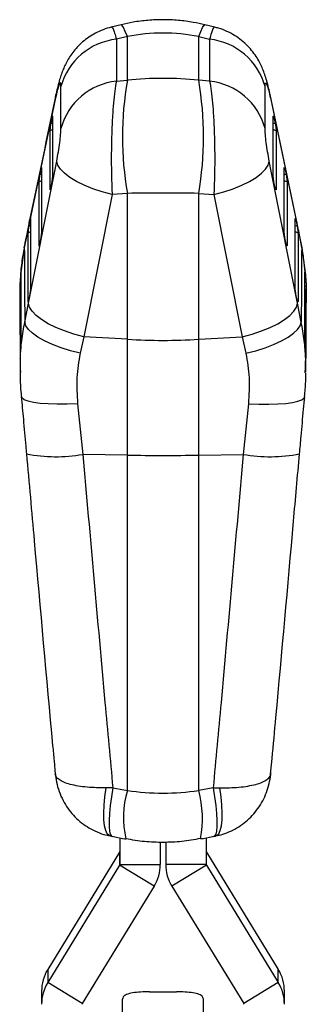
# Model space of a CAD drawing. Extents: x 59 to 283, y 8 to 214.
# Tile 6 of 13: x 153 to 175, y 133 to 206. Entities that reach past the tile are written whole.
import ezdxf

# ---------------------------------------------------------------- set-up
doc = ezdxf.new("R2010")
doc.units = 0
doc.header["$LTSCALE"] = 0.75
doc.layers.get('0').update_dxf_attribs({"linetype": 'CONTINUOUS'})

msp = doc.modelspace()

# ---------------------------------------------------------------- linework, layer by layer
at = {"color": 7, "linetype": 'CONTINUOUS'}
for p, q in [((160.87159, 205.512993), (160.132249, 205.332957)), ((167.792963, 205.332986), (167.053749, 205.512993)), ((160.507751, 204.436846), (160.506237, 201.333694)), ((161.318876, 204.63436), (160.507751, 204.436846)), ((161.318876, 201.397009), (161.318876, 204.63436)), ((166.606463, 201.397009), (166.606463, 204.63436)), ((166.606463, 204.63436), (167.417588, 204.436846)), ((167.417588, 204.436846), (167.419102, 201.333694)), ((160.506237, 201.333694), (161.318876, 201.397009)), ((167.419102, 201.333694), (166.606463, 201.397009)), ((156.39948, 197.83654), (156.400715, 200.938396)), ((171.525859, 197.83654), (171.524624, 200.938396)), ((156.005547, 200.098998), (154.048013, 190.806798)), ((171.919792, 200.098998), (173.877326, 190.806798)), ((155.720411, 198.545463), (155.651933, 198.226459)), ((172.204927, 198.545463), (172.273406, 198.226459)), ((154.907994, 194.761268), (154.8395, 194.442249)), ((173.017345, 194.761268), (173.085839, 194.442249)), ((155.667715, 193.543098), (155.736291, 193.893946)), ((172.257623, 193.543098), (172.189048, 193.893946)), ((155.581914, 193.344034), (155.585735, 193.297915)), ((172.343425, 193.344034), (172.339604, 193.297915)), ((160.191854, 192.941047), (158.097549, 182.415619)), ((161.318876, 193.028844), (160.191854, 192.941047)), ((161.318876, 182.225383), (161.318876, 193.028844)), ((166.606463, 193.028844), (167.733485, 192.941047)), ((166.606463, 182.225383), (166.606463, 193.028844)), ((167.733485, 192.941047), (169.82779, 182.415619)), ((154.095431, 190.977074), (154.026928, 190.65807)), ((173.829907, 190.977074), (173.898411, 190.65807)), ((154.048013, 190.806798), (153.683589, 189.002618)), ((173.877326, 190.806798), (174.241749, 189.002618)), ((154.854333, 189.381182), (154.922897, 189.73203)), ((173.071006, 189.381182), (173.002442, 189.73203)), ((153.683589, 189.002618), (153.419223, 187.163829)), ((154.768588, 189.182117), (154.772409, 189.135946)), ((173.156751, 189.182117), (173.15293, 189.135946)), ((174.241749, 189.002618), (174.506115, 187.163829)), ((153.397021, 186.942242), (153.372418, 186.575897)), ((174.528317, 186.942242), (174.552921, 186.575897)), ((153.360036, 186.29942), (153.345953, 185.252279)), ((174.547909, 186.521276), (174.5462, 186.565354)), ((174.552077, 186.413697), (174.547909, 186.521276)), ((153.340617, 185.252338), (153.372784, 179.820738)), ((154.041038, 185.219258), (154.109596, 185.570113)), ((173.884301, 185.219258), (173.815743, 185.570113)), ((174.554192, 179.814115), (174.584655, 185.253165)), ((153.716059, 183.501921), (153.9907, 184.896111)), ((153.955328, 185.020193), (153.959141, 184.974022)), ((174.20928, 183.501921), (173.934639, 184.896111)), ((173.970011, 185.020193), (173.966198, 184.974022)), ((158.097549, 182.415619), (157.822915, 181.190691)), ((161.318876, 182.225383), (158.097549, 182.415619)), ((161.318876, 173.653952), (161.318876, 182.225383)), ((166.606463, 182.225383), (169.82779, 182.415619)), ((166.606463, 173.653952), (166.606463, 182.225383)), ((169.82779, 182.415619), (170.102424, 181.190691)), ((153.381135, 180.864959), (153.381977, 180.822342)), ((153.404533, 181.086204), (153.428731, 181.44001)), ((174.520806, 181.086204), (174.496608, 181.44001)), ((174.544204, 180.864959), (174.543362, 180.822342)), ((174.508767, 179.743736), (174.510721, 179.815165)), ((157.634347, 177.458405), (158.019393, 173.710405)), ((170.290991, 177.458405), (169.905945, 173.710405)), ((161.318876, 173.653952), (158.019393, 173.710405)), ((161.318876, 148.828677), (161.318876, 173.653952)), ((166.606463, 173.653952), (169.905945, 173.710405)), ((166.606463, 148.828677), (166.606463, 173.653952)), ((155.889177, 151.033461), (155.981619, 150.0502)), ((171.942415, 150.050207), (172.048727, 151.192799)), ((160.242549, 149.035982), (159.745842, 149.026922)), ((160.242549, 149.035982), (161.318876, 148.828677)), ((167.68279, 149.035982), (166.606463, 148.828677)), ((167.68279, 149.035982), (168.179496, 149.026922)), ((160.042647, 145.465739), (160.228189, 145.427964)), ((160.1797, 145.437218), (161.095739, 145.260788)), ((160.762669, 145.324937), (160.762669, 143.353678)), ((166.8296, 145.260788), (167.745639, 145.437218)), ((167.162669, 145.324937), (167.162669, 143.353678)), ((163.762669, 144.99247), (163.762669, 143.353678)), ((164.162669, 144.993774), (164.162669, 143.353678)), ((160.74802, 144.272126), (155.416808, 135.581172)), ((160.74802, 144.272126), (160.74802, 143.301814)), ((167.177319, 143.301814), (167.177319, 144.272126)), ((167.177319, 144.272126), (172.508531, 135.581172)), ((160.74802, 143.301814), (155.416808, 134.610861)), ((163.308531, 141.745932), (160.74802, 143.301814)), ((160.762669, 143.353678), (163.762669, 143.353678)), ((167.162669, 143.353678), (164.162669, 143.353678)), ((167.177319, 143.301814), (164.616807, 141.745932)), ((167.177319, 143.301814), (172.508531, 134.610861)), ((163.308531, 141.745932), (157.977319, 133.054979)), ((164.616807, 141.745932), (169.94802, 133.054979)), ((155.416808, 135.581172), (155.416808, 134.610861)), ((172.508531, 134.610861), (172.508531, 135.581172)), ((157.977319, 133.054979), (155.416808, 134.610861)), ((172.508531, 134.610861), (169.94802, 133.054979)), ((154.96267, 133.973427), (154.96267, 133.003115)), ((160.962669, 132.09553), (160.962669, 133.375704)), ((162.962669, 133.929505), (164.962669, 133.929505)), ((166.962669, 132.09553), (166.962669, 133.375704)), ((172.962669, 133.003115), (172.962669, 133.973427))]:
    msp.add_line(p, q, dxfattribs=at)
at = {"color": 8, "linetype": 'CONTINUOUS'}
for p, q in [((156.005547, 200.098998), (156.027206, 200.337)), ((171.919792, 200.098998), (171.898101, 200.337164)), ((155.581914, 193.344034), (155.623686, 193.348519)), ((172.343425, 193.344034), (172.301653, 193.348519)), ((154.048013, 190.806798), (154.070221, 191.046863)), ((173.877326, 190.806798), (173.855113, 191.046886)), ((153.683589, 189.002618), (153.688654, 189.157538)), ((154.768588, 189.182117), (154.810315, 189.186587)), ((173.156751, 189.182117), (173.115024, 189.186587)), ((174.241749, 189.002618), (174.236883, 189.15645)), ((153.439699, 186.935372), (153.397021, 186.942242)), ((174.485639, 186.935372), (174.528317, 186.942242)), ((174.565303, 186.29942), (174.579374, 185.253106)), ((153.955328, 185.020193), (153.997025, 185.024656)), ((173.970011, 185.020193), (173.928314, 185.024656))]:
    msp.add_line(p, q, dxfattribs=at)
at = {"color": 8, "linetype": 'CONTINUOUS', "flags": 128}
for points in [[(161.318876, 204.63436), (161.170511, 205.021135), (161.045539, 205.299384), (160.946074, 205.46443), (160.873801, 205.51344), (160.87159, 205.512993)], [(166.606463, 204.63436), (166.754828, 205.021135), (166.8798, 205.299384), (166.979265, 205.46443), (167.051538, 205.51344), (167.053749, 205.512993)], [(155.797053, 198.51876), (155.782221, 198.524646), (155.720411, 198.545463)], [(172.128286, 198.51876), (172.143118, 198.524646), (172.204927, 198.545463)], [(154.98457, 194.73458), (154.9698, 194.740436), (154.907994, 194.761268)], [(172.940769, 194.73458), (172.955539, 194.740436), (173.017345, 194.761268)], [(154.171962, 190.950408), (154.157236, 190.956242), (154.095431, 190.977074)], [(173.753377, 190.950408), (173.768103, 190.956242), (173.829907, 190.977074)], [(153.444891, 186.157464), (153.421261, 186.148934), (153.357562, 186.132945)], [(153.442986, 186.565369), (153.435559, 186.566665), (153.372418, 186.575897)], [(174.480448, 186.157464), (174.504078, 186.148934), (174.567776, 186.132945)], [(174.482353, 186.565369), (174.48978, 186.566665), (174.552921, 186.575897)], [(157.634347, 177.458405), (156.861491, 177.426122), (156.129928, 177.419476), (155.457924, 177.438631), (154.862253, 177.483119), (154.357786, 177.55182), (153.957118, 177.643023), (153.67025, 177.754454), (153.504345, 177.883326), (153.462336, 177.984096)], [(170.290991, 177.458405), (171.063848, 177.426122), (171.795411, 177.419476), (172.467415, 177.438631), (173.063086, 177.483119), (173.567553, 177.55182), (173.968221, 177.643023), (174.255089, 177.754454), (174.420993, 177.883326), (174.462986, 177.983917)], [(160.042455, 145.464338), (159.973215, 145.488351), (159.82991, 145.623922), (159.715315, 145.867407), (159.632667, 146.211929), (159.5843, 146.647758), (159.571582, 147.162586), (159.594872, 147.741854), (159.653511, 148.369207), (159.745842, 149.026922)], [(160.242549, 149.035982), (160.136324, 148.365452), (160.053814, 147.725865), (159.99743, 147.135905), (159.96882, 146.612837), (159.96882, 146.171942), (159.99743, 145.826108), (160.053814, 145.585447), (160.136324, 145.456992), (160.1797, 145.437218)], [(167.68279, 149.035982), (167.789014, 148.365452), (167.871524, 147.725865), (167.927908, 147.135905), (167.956519, 146.612837), (167.956519, 146.171942), (167.927908, 145.826108), (167.871524, 145.585447), (167.789014, 145.456992), (167.745639, 145.437218)], [(167.884171, 145.464591), (167.952124, 145.488351), (168.095429, 145.623922), (168.210024, 145.867407), (168.292672, 146.211929), (168.341038, 146.647758), (168.353757, 147.162586), (168.330467, 147.741854), (168.271828, 148.369207), (168.179496, 149.026922)]]:
    msp.add_lwpolyline(points, dxfattribs=at)
at = {"color": 7, "linetype": 'CONTINUOUS', "flags": 128}
for points in [[(173.855057, 191.047184), (173.383912, 193.283297), (171.897892, 200.339741)], [(155.795225, 194.360531), (155.79512, 194.77161), (155.794704, 196.415968), (155.794123, 198.685951)], [(172.130114, 194.360531), (172.130218, 194.77161), (172.130635, 196.415968), (172.131216, 198.685951)], [(155.581091, 197.701267), (155.58117, 197.290189), (155.581482, 195.645846), (155.581914, 193.344034)], [(172.344247, 197.701267), (172.344168, 197.290189), (172.343856, 195.645846), (172.343425, 193.344034)], [(153.9907, 184.896111), (155.839085, 194.185398), (156.085126, 195.421464)], [(160.191854, 192.941047), (159.460248, 193.137623), (158.765635, 193.368084), (158.123945, 193.627141), (157.549897, 193.908862), (157.056657, 194.206781), (156.655538, 194.514043), (156.355739, 194.823645), (156.164137, 195.128448), (156.085126, 195.421464)], [(167.733485, 192.941047), (168.465091, 193.137623), (169.159704, 193.368084), (169.801394, 193.627141), (170.375441, 193.908862), (170.868681, 194.206781), (171.269801, 194.514043), (171.569599, 194.823645), (171.761202, 195.128448), (171.840213, 195.421464)], [(173.934639, 184.896111), (172.086253, 194.185398), (171.840213, 195.421464)], [(154.981857, 190.1986), (154.981842, 190.609693), (154.981782, 192.254036), (154.98168, 194.901756)], [(172.943482, 190.1986), (172.943497, 190.609693), (172.943556, 192.254036), (172.943659, 194.901756)], [(154.768605, 193.917088), (154.768605, 193.506009), (154.768601, 191.861666), (154.768588, 189.182117)], [(173.156733, 193.917088), (173.156733, 193.506009), (173.156738, 191.861666), (173.156751, 189.182117)], [(154.168574, 186.036683), (154.168618, 186.447769), (154.168789, 188.092112), (154.169099, 191.117569)], [(173.756765, 186.036683), (173.756721, 186.447769), (173.75655, 188.092112), (173.75624, 191.117569)], [(153.956002, 190.132908), (153.955948, 189.721822), (153.955734, 188.077487), (153.955328, 185.020193)], [(173.969336, 190.132908), (173.96939, 189.721822), (173.969605, 188.077487), (173.970011, 185.020193)], [(153.453511, 181.89381), (153.452323, 182.298324), (153.447639, 183.941885), (153.439073, 187.165074)], [(174.471828, 181.89381), (174.473015, 182.298324), (174.4777, 183.941885), (174.486265, 187.165074)], [(153.357562, 186.132945), (153.359295, 185.724846), (153.366423, 184.081159), (153.381135, 180.864959)], [(174.567776, 186.132945), (174.566044, 185.724846), (174.558916, 184.081159), (174.544204, 180.864959)], [(158.097549, 182.415619), (157.365793, 182.612173), (156.671046, 182.842627), (156.029251, 183.101683), (155.455132, 183.383412), (154.961862, 183.681338), (154.560759, 183.988638), (154.261027, 184.298247), (154.069543, 184.603072), (153.9907, 184.896111)], [(169.82779, 182.415619), (170.559546, 182.612173), (171.254292, 182.842627), (171.896088, 183.101683), (172.470207, 183.383412), (172.963476, 183.681338), (173.364579, 183.988638), (173.664312, 184.298247), (173.855796, 184.603072), (173.934639, 184.896111)], [(157.822915, 181.190691), (157.094393, 181.380681), (156.402458, 181.600555), (155.762837, 181.845307), (155.190067, 182.109385), (154.697165, 182.386778), (154.295335, 182.671181), (153.99371, 182.956136), (153.799143, 183.235168), (153.716059, 183.501921)], [(170.102424, 181.190691), (170.830946, 181.380681), (171.522881, 181.600555), (172.162502, 181.845307), (172.735272, 182.109385), (173.228173, 182.386778), (173.630003, 182.671181), (173.931629, 182.956136), (174.126195, 183.235168), (174.20928, 183.501921)]]:
    msp.add_lwpolyline(points, dxfattribs=at)
at = {"color": 7, "linetype": 'CONTINUOUS'}
for centre, radius, start, end in [((161.013431, 199.683227), 4.780439, 96.0721674, 164.77778082), ((166.911908, 199.683227), 4.780439, 15.22221918, 83.9278326), ((161.012037, 196.579837), 4.780689, 96.07329787, 164.75953036), ((185.20946, 197.212927), 24.254207, 170.06623853, 189.93376147), ((142.715879, 197.212927), 24.254207, 350.06623853, 9.93376147), ((166.913302, 196.579837), 4.780689, 15.24046964, 83.92670213), ((163.962669, 227.244984), 45.097163, 266.63914301, 273.36085699), ((163.962669, 329.158345), 155.526866, 269.02598493, 270.97401507), ((168.102257, 146.836719), 7.069806, 163.63497659, 192.97405348), ((159.091997, 146.76978), 7.791422, 348.93460486, 15.32250093), ((160.663474, 144.324008), 0.099195, 328.46428093, 359.98929171), ((167.261864, 144.324008), 0.099195, 180.01070829, 211.53571907), ((160.663474, 143.353696), 0.099195, 328.46428093, 359.98929171), ((160.688085, 143.354139), 3.074584, 328.4619339, 359.99140162), ((167.237254, 143.354139), 3.074584, 180.00859838, 211.5380661), ((167.261864, 143.353696), 0.099195, 180.01070829, 211.53571907), ((158.037197, 133.972981), 3.074527, 148.46163589, 179.99170443), ((169.888142, 133.972981), 3.074527, 0.00829557, 31.53836411), ((158.037197, 133.00267), 3.074527, 148.46163589, 179.99170443), ((169.888142, 133.00267), 3.074527, 0.00829557, 31.53836411), ((158.061849, 133.003101), 0.09918, 148.46177705, 179.99179559), ((169.86349, 133.003101), 0.09918, 0.00820441, 31.53822295)]:
    msp.add_arc(centre, radius, start, end, dxfattribs=at)
at = {"color": 8, "linetype": 'CONTINUOUS'}
for centre, radius, start, end in [((155.556371, 198.144739), 0.44416, 273.19050862, 303.16356572), ((155.454951, 197.536549), 0.71748, 61.77216963, 74.0649422), ((172.368968, 198.144739), 0.44416, 236.83643428, 266.80949138), ((172.470388, 197.536549), 0.71748, 105.9350578, 118.22783037), ((154.743813, 194.360943), 0.444547, 273.19709636, 303.11787641), ((154.642763, 193.752933), 0.716841, 61.77695971, 74.07080404), ((173.181526, 194.360943), 0.444547, 236.88212359, 266.80290364), ((173.282576, 193.752933), 0.716841, 105.92919596, 118.22304029), ((153.830481, 189.969742), 0.715812, 61.76578973, 74.07137425), ((174.094858, 189.969742), 0.715812, 105.92862575, 118.23421027), ((153.931332, 190.576446), 0.444223, 273.18357474, 303.10945872), ((173.994007, 190.576446), 0.444223, 236.89054128, 266.81642526), ((156.032317, 185.015281), 11.478183, 259.01693094, 279.96913516), ((171.893358, 185.023759), 11.486592, 260.03653051, 280.97311311)]:
    msp.add_arc(centre, radius, start, end, dxfattribs=at)
at = {"color": 7, "linetype": 'CONTINUOUS'}
for centre, major_axis, ratio, start_param, end_param in [((163.962669, 187.565984), (0, 17.33169), 0.878448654, 6.108652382, 6.457718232), ((163.962669, 191.839484), (15.225, 0), 0.637435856, 1.396263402, 1.745329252), ((163.962669, 191.839484), (15.225, 0), 0.079324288, 1.396263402, 1.745329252), ((163.962669, 161.227031), (15.225, 0), 0.826904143, 4.537856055, 4.886921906), ((161.113629, 149.391961), (0.01789, 4.131174), 0.000421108, 3.141513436, 3.21839454), ((168.831452, 147.905476), (39.017562, -7.084999), 0.101832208, 4.531332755, 4.534390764), ((161.033237, 148.279003), (23.469468, 4.137315), 0.169652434, 4.92793485, 4.93191774), ((166.811709, 149.391961), (-0.01789, 4.131174), 0.000421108, 3.014908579, 3.141671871)]:
    msp.add_ellipse(centre, major_axis=major_axis, ratio=ratio, start_param=start_param, end_param=end_param, dxfattribs=at)
for points, knots in [([(167.053749, 205.512993), (166.77313, 205.575652), (166.1249, 205.720395), (165.092557, 205.851146), (163.968004, 205.901809), (162.847789, 205.852187), (161.812786, 205.722659), (161.160486, 205.577349), (160.87159, 205.512993)], [0, 0, 0, 0, 0.13822056, 0.319288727, 0.499397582, 0.678750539, 0.857722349, 1, 1, 1, 1]), ([(160.134401, 205.325178), (160.079951, 205.314342), (159.819727, 205.262553), (159.379464, 205.095246), (158.830518, 204.831863), (158.335528, 204.511689), (157.89591, 204.152855), (157.515324, 203.766189), (157.195541, 203.366943), (156.934629, 202.969612), (156.726421, 202.584959), (156.559283, 202.212977), (156.418684, 201.837702), (156.287756, 201.421987), (156.164395, 200.950889), (156.07552, 200.57493), (156.032836, 200.361092), (156.027923, 200.336478)], [0, 0, 0, 0, 0.023068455, 0.110246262, 0.194606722, 0.276161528, 0.354853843, 0.43055311, 0.502083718, 0.568652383, 0.630848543, 0.689501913, 0.749648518, 0.817386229, 0.905099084, 0.989076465, 1, 1, 1, 1]), ([(171.897125, 200.337581), (171.862677, 200.497711), (171.784599, 200.860652), (171.65957, 201.344505), (171.517722, 201.809017), (171.358712, 202.233612), (171.168127, 202.64871), (170.929329, 203.073092), (170.621687, 203.514169), (170.240133, 203.95198), (169.787164, 204.363277), (169.270606, 204.729829), (168.699581, 205.030775), (168.201206, 205.232258), (167.889222, 205.300798), (167.79052, 205.322481)], [0, 0, 0, 0, 0.073853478, 0.167391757, 0.245953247, 0.315475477, 0.378499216, 0.447531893, 0.523103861, 0.604341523, 0.68974779, 0.777651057, 0.867269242, 0.958008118, 1, 1, 1, 1]), ([(156.400715, 200.938396), (156.397015, 201.029609), (156.389612, 201.21212), (156.329838, 201.224909), (156.241249, 201.035042), (156.129066, 200.656448), (156.047311, 200.28748), (156.005547, 200.098998)], [0, 0, 0, 0, 0.1973257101, 0.394832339, 0.589881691, 0.790497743, 1, 1, 1, 1]), ([(160.506237, 201.333694), (160.466763, 201.101902), (160.387816, 200.638322), (160.292361, 199.749051), (160.217565, 198.757401), (160.164045, 197.670771), (160.133553, 196.499601), (160.12777, 195.289026), (160.145407, 194.084478), (160.176371, 193.322196), (160.191854, 192.941047)], [0, 0, 0, 0, 0.127782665, 0.255563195, 0.377300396, 0.499037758, 0.625860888, 0.752686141, 0.876340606, 1, 1, 1, 1]), ([(167.419102, 201.333694), (167.458575, 201.101902), (167.537522, 200.638322), (167.632978, 199.749051), (167.707774, 198.757401), (167.761294, 197.670771), (167.791785, 196.499601), (167.797569, 195.289026), (167.779932, 194.084478), (167.748967, 193.322196), (167.733485, 192.941047)], [0, 0, 0, 0, 0.127782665, 0.255563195, 0.377300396, 0.499037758, 0.625860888, 0.752686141, 0.876340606, 1, 1, 1, 1]), ([(171.524624, 200.938396), (171.528324, 201.029609), (171.535726, 201.21212), (171.5955, 201.224909), (171.68409, 201.035042), (171.796273, 200.656448), (171.878028, 200.28748), (171.919792, 200.098998)], [0, 0, 0, 0, 0.1973257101, 0.394832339, 0.589881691, 0.790497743, 1, 1, 1, 1]), ([(156.027784, 200.339786), (156.025747, 200.330105), (155.373911, 197.232437), (154.72105, 194.134966), (154.070229, 191.047176)], [0, 0, 0, 0, 0.003125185, 1, 1, 1, 1]), ([(155.779044, 198.738075), (155.773446, 198.728594), (155.76225, 198.709633), (155.740929, 198.636625), (155.726622, 198.573056), (155.720411, 198.545463)], [0, 0, 0, 0, 0.361406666, 0.722804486, 1, 1, 1, 1]), ([(155.794123, 198.685951), (155.793659, 198.705374), (155.792937, 198.73564), (155.78666, 198.735173), (155.784411, 198.735006)], [0, 0, 0, 0, 0.64175972, 1, 1, 1, 1]), ([(172.131216, 198.685951), (172.13168, 198.705374), (172.132403, 198.735647), (172.138682, 198.735175), (172.140933, 198.735006)], [0, 0, 0, 0, 0.6415749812, 1, 1, 1, 1]), ([(172.146295, 198.738075), (172.151893, 198.728594), (172.163089, 198.709633), (172.18441, 198.636625), (172.198717, 198.573056), (172.204927, 198.545463)], [0, 0, 0, 0, 0.361406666, 0.722804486, 1, 1, 1, 1]), ([(155.651933, 198.226459), (155.64522, 198.193663), (155.630411, 198.121318), (155.609559, 197.995255), (155.592533, 197.868102), (155.582663, 197.765299), (155.581568, 197.720702), (155.581091, 197.701267)], [0, 0, 0, 0, 0.180208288, 0.397526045, 0.614837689, 0.832148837, 1, 1, 1, 1]), ([(156.085126, 195.421464), (156.12755, 195.645775), (156.212489, 196.094878), (156.314697, 196.790568), (156.385707, 197.420448), (156.394814, 197.695594), (156.39948, 197.83654)], [0, 0, 0, 0, 0.253413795, 0.507370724, 0.747645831, 1, 1, 1, 1]), ([(171.840213, 195.421464), (171.797789, 195.645775), (171.712849, 196.094878), (171.610642, 196.790568), (171.539632, 197.420448), (171.530524, 197.695594), (171.525859, 197.83654)], [0, 0, 0, 0, 0.253413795, 0.507370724, 0.747645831, 1, 1, 1, 1]), ([(172.273406, 198.226459), (172.280119, 198.193663), (172.294928, 198.121318), (172.315779, 197.995255), (172.332806, 197.868102), (172.342676, 197.765299), (172.343771, 197.720702), (172.344247, 197.701267)], [0, 0, 0, 0, 0.180208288, 0.397526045, 0.614837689, 0.832148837, 1, 1, 1, 1]), ([(154.965835, 194.953002), (154.960136, 194.942775), (154.948737, 194.922323), (154.927663, 194.848915), (154.913781, 194.787056), (154.907994, 194.761268)], [0, 0, 0, 0, 0.3683459, 0.73668288, 1, 1, 1, 1]), ([(154.98168, 194.901756), (154.981188, 194.922269), (154.980462, 194.952576), (154.974055, 194.951242), (154.971984, 194.950811)], [0, 0, 0, 0, 0.67682435, 1, 1, 1, 1]), ([(172.943659, 194.901756), (172.94415, 194.922269), (172.944877, 194.952577), (172.951285, 194.951242), (172.953357, 194.950811)], [0, 0, 0, 0, 0.676772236, 1, 1, 1, 1]), ([(172.959503, 194.953002), (172.965203, 194.942775), (172.976602, 194.922323), (172.997676, 194.848915), (173.011558, 194.787056), (173.017345, 194.761268)], [0, 0, 0, 0, 0.3683459, 0.73668288, 1, 1, 1, 1]), ([(154.8395, 194.442249), (154.832785, 194.409464), (154.81797, 194.33713), (154.797112, 194.211075), (154.780071, 194.083923), (154.770188, 193.981117), (154.769086, 193.936522), (154.768605, 193.917088)], [0, 0, 0, 0, 0.180169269, 0.397497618, 0.614818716, 0.832136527, 1, 1, 1, 1]), ([(155.736291, 193.893946), (155.737238, 193.898831), (155.746123, 193.944618), (155.762337, 194.037895), (155.780601, 194.167337), (155.792898, 194.283356), (155.794453, 194.334931), (155.795225, 194.360531)], [0, 0, 0, 0, 0.029087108, 0.272676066, 0.516286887, 0.759901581, 1, 1, 1, 1]), ([(172.189048, 193.893946), (172.1881, 193.898831), (172.179216, 193.944618), (172.163001, 194.037895), (172.144737, 194.167337), (172.13244, 194.283356), (172.130886, 194.334931), (172.130114, 194.360531)], [0, 0, 0, 0, 0.029087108, 0.272676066, 0.516286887, 0.759901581, 1, 1, 1, 1]), ([(173.085839, 194.442249), (173.092554, 194.409464), (173.107369, 194.33713), (173.128227, 194.211075), (173.145267, 194.083923), (173.155151, 193.981117), (173.156253, 193.936522), (173.156733, 193.917088)], [0, 0, 0, 0, 0.180169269, 0.397497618, 0.614818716, 0.832136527, 1, 1, 1, 1]), ([(155.593323, 193.29416), (155.594555, 193.292946), (155.599381, 193.288191), (155.614815, 193.325117), (155.637205, 193.400957), (155.655839, 193.483203), (155.665775, 193.53331), (155.667715, 193.543098)], [0, 0, 0, 0, 0.095589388, 0.374491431, 0.653370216, 0.932288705, 1, 1, 1, 1]), ([(172.332002, 193.29416), (172.330775, 193.292949), (172.325952, 193.288194), (172.310523, 193.325123), (172.288134, 193.400955), (172.2695, 193.483203), (172.259564, 193.53331), (172.257623, 193.543098)], [0, 0, 0, 0, 0.0952998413, 0.3742911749, 0.6532592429, 0.932267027, 1, 1, 1, 1]), ([(154.070288, 191.0429), (153.99972, 190.704891), (153.871691, 190.091651), (153.746398, 189.446954), (153.690165, 189.157605)], [0, 0, 0, 0, 0.551185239, 1, 1, 1, 1]), ([(154.153049, 191.168554), (154.147322, 191.158119), (154.13587, 191.137251), (154.114867, 191.063741), (154.101101, 191.002358), (154.095431, 190.977074)], [0, 0, 0, 0, 0.3703152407, 0.7406279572, 1, 1, 1, 1]), ([(154.169099, 191.117569), (154.169099, 191.117892), (154.169082, 191.140429), (154.167726, 191.168359), (154.161415, 191.167053), (154.159417, 191.166639)], [0, 0, 0, 0, 0.009842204, 0.686538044, 1, 1, 1, 1]), ([(173.75624, 191.117569), (173.75624, 191.117892), (173.756257, 191.140429), (173.757613, 191.16836), (173.763924, 191.167053), (173.765922, 191.166639)], [0, 0, 0, 0, 0.009842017, 0.686524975, 1, 1, 1, 1]), ([(173.77229, 191.168554), (173.778016, 191.158119), (173.789469, 191.137251), (173.810472, 191.063741), (173.824237, 191.002358), (173.829907, 190.977074)], [0, 0, 0, 0, 0.3703152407, 0.7406279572, 1, 1, 1, 1]), ([(174.235062, 189.156301), (174.200384, 189.33629), (174.093238, 189.892415), (173.965764, 190.520767), (173.873055, 190.956026), (173.854908, 191.041223)], [0, 0, 0, 0, 0.277903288, 0.858657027, 1, 1, 1, 1]), ([(154.026928, 190.65807), (154.020213, 190.625281), (154.005399, 190.552946), (153.984531, 190.426894), (153.967483, 190.299744), (153.957592, 190.196937), (153.956485, 190.152342), (153.956002, 190.132908)], [0, 0, 0, 0, 0.180178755, 0.397496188, 0.614817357, 0.832134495, 1, 1, 1, 1]), ([(173.898411, 190.65807), (173.905126, 190.625281), (173.91994, 190.552946), (173.940807, 190.426894), (173.957855, 190.299744), (173.967747, 190.196937), (173.968854, 190.152342), (173.969336, 190.132908)], [0, 0, 0, 0, 0.180178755, 0.397496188, 0.614817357, 0.832134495, 1, 1, 1, 1]), ([(154.922897, 189.73203), (154.928685, 189.762871), (154.942338, 189.835618), (154.960912, 189.957216), (154.975458, 190.07874), (154.981318, 190.157352), (154.981742, 190.18981), (154.981857, 190.1986)], [0, 0, 0, 0, 0.179196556, 0.422665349, 0.666130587, 0.909593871, 1, 1, 1, 1]), ([(173.002442, 189.73203), (172.996654, 189.762871), (172.983001, 189.835618), (172.964427, 189.957216), (172.949881, 190.07874), (172.94402, 190.157352), (172.943597, 190.18981), (172.943482, 190.1986)], [0, 0, 0, 0, 0.179196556, 0.422665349, 0.666130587, 0.909593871, 1, 1, 1, 1]), ([(153.702683, 189.15718), (153.651252, 188.892462), (153.521373, 188.223964), (153.416459, 187.341336), (153.388199, 186.721966), (153.379032, 186.521053)], [0, 0, 0, 0, 0.306966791, 0.77519115, 1, 1, 1, 1]), ([(153.683589, 189.002618), (153.689249, 188.020345), (153.699819, 186.18562), (153.710907, 184.35327), (153.716059, 183.501921)], [0, 0, 0, 0, 0.535378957, 1, 1, 1, 1]), ([(154.779977, 189.13225), (154.781214, 189.131037), (154.786042, 189.126302), (154.801484, 189.163273), (154.823864, 189.239204), (154.842488, 189.321405), (154.852405, 189.371454), (154.854333, 189.381182)], [0, 0, 0, 0, 0.096048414, 0.374939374, 0.653834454, 0.932716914, 1, 1, 1, 1]), ([(173.145349, 189.132243), (173.144116, 189.131036), (173.139291, 189.126311), (173.123854, 189.163276), (173.101475, 189.239203), (173.08285, 189.321405), (173.072933, 189.371454), (173.071006, 189.381182)], [0, 0, 0, 0, 0.0957619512, 0.3747412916, 0.6537247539, 0.9326955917, 1, 1, 1, 1]), ([(174.241749, 189.002618), (174.23609, 188.020345), (174.225519, 186.18562), (174.214431, 184.35327), (174.20928, 183.501921)], [0, 0, 0, 0, 0.535378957, 1, 1, 1, 1]), ([(174.499965, 187.194026), (174.472834, 187.501232), (174.414241, 188.164689), (174.292048, 188.811), (174.226435, 189.158044)], [0, 0, 0, 0, 0.463038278, 1, 1, 1, 1]), ([(153.419223, 187.163829), (153.415764, 187.137628), (153.408848, 187.085232), (153.401453, 186.999164), (153.397625, 186.949993), (153.397021, 186.942242)], [0, 0, 0, 0, 0.457277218, 0.914441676, 1, 1, 1, 1]), ([(153.430788, 187.21646), (153.427887, 187.207207), (153.424317, 187.195817), (153.420028, 187.168884), (153.419223, 187.163829)], [0, 0, 0, 0, 0.812299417, 1, 1, 1, 1]), ([(153.439073, 187.165074), (153.438748, 187.18431), (153.438222, 187.215443), (153.434697, 187.214384), (153.43335, 187.213979)], [0, 0, 0, 0, 0.617867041, 1, 1, 1, 1]), ([(174.486265, 187.165074), (174.48659, 187.184315), (174.487115, 187.21542), (174.490635, 187.214366), (174.491978, 187.213964)], [0, 0, 0, 0, 0.618621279, 1, 1, 1, 1]), ([(174.494551, 187.21646), (174.497451, 187.207207), (174.501021, 187.195817), (174.50531, 187.168884), (174.506115, 187.163829)], [0, 0, 0, 0, 0.812299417, 1, 1, 1, 1]), ([(174.506115, 187.163829), (174.509574, 187.137628), (174.516491, 187.085232), (174.523885, 186.999164), (174.527714, 186.949993), (174.528317, 186.942242)], [0, 0, 0, 0, 0.457277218, 0.914441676, 1, 1, 1, 1]), ([(174.5462, 186.565354), (174.545293, 186.662892), (174.544314, 186.768241), (174.533352, 186.87171), (174.532539, 186.879381)], [0, 0, 0, 0, 0.925865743, 1, 1, 1, 1]), ([(153.357633, 186.120755), (153.352456, 186.038788), (153.33654, 185.786791), (153.343028, 185.532078), (153.347405, 185.360215)], [0, 0, 0, 0, 0.325271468, 1, 1, 1, 1]), ([(153.360036, 186.29942), (153.359315, 186.269218), (153.357716, 186.202174), (153.357617, 186.157496), (153.357562, 186.132945)], [0, 0, 0, 0, 0.450492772, 1, 1, 1, 1]), ([(153.372418, 186.575897), (153.370196, 186.53529), (153.365595, 186.451203), (153.361649, 186.356262), (153.360277, 186.307914), (153.360036, 186.29942)], [0, 0, 0, 0, 0.434971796, 0.90073431, 1, 1, 1, 1]), ([(154.109596, 185.570113), (154.115393, 185.600999), (154.129055, 185.673792), (154.14763, 185.795434), (154.162176, 185.91694), (154.168032, 185.995484), (154.168459, 186.027919), (154.168574, 186.036683)], [0, 0, 0, 0, 0.179448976, 0.422925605, 0.666388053, 0.909857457, 1, 1, 1, 1]), ([(173.815743, 185.570113), (173.809946, 185.600999), (173.796284, 185.673792), (173.777708, 185.795434), (173.763162, 185.91694), (173.757306, 185.995484), (173.75688, 186.027919), (173.756765, 186.036683)], [0, 0, 0, 0, 0.179448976, 0.422925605, 0.666388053, 0.909857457, 1, 1, 1, 1]), ([(174.552921, 186.575897), (174.555143, 186.53529), (174.559744, 186.451203), (174.563689, 186.356262), (174.565062, 186.307914), (174.565303, 186.29942)], [0, 0, 0, 0, 0.434971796, 0.90073431, 1, 1, 1, 1]), ([(174.565303, 186.29942), (174.566023, 186.269218), (174.567623, 186.202174), (174.567722, 186.157496), (174.567776, 186.132945)], [0, 0, 0, 0, 0.450492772, 1, 1, 1, 1]), ([(174.579219, 185.251899), (174.582643, 185.349323), (174.590882, 185.583748), (174.577688, 185.816048), (174.569977, 185.951806)], [0, 0, 0, 0, 0.415589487, 1, 1, 1, 1]), ([(153.966702, 184.970334), (153.967938, 184.969117), (153.972764, 184.96437), (153.988199, 185.001363), (154.010574, 185.077276), (154.029193, 185.159486), (154.03911, 185.209532), (154.041038, 185.219258)], [0, 0, 0, 0, 0.096067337, 0.374957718, 0.653841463, 0.932732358, 1, 1, 1, 1]), ([(173.958623, 184.970326), (173.957391, 184.969116), (173.952569, 184.964379), (173.937139, 185.001366), (173.914764, 185.077276), (173.896146, 185.159486), (173.886228, 185.209532), (173.884301, 185.219258)], [0, 0, 0, 0, 0.0957808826, 0.3747596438, 0.6537317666, 0.9327110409, 1, 1, 1, 1]), ([(153.428731, 181.44001), (153.431867, 181.481651), (153.438254, 181.566448), (153.446577, 181.696891), (153.452264, 181.812188), (153.453578, 181.870804), (153.453512, 181.893473), (153.453511, 181.89381)], [0, 0, 0, 0, 0.242007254, 0.492824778, 0.744209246, 0.996194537, 1, 1, 1, 1]), ([(174.496608, 181.44001), (174.493471, 181.481651), (174.487085, 181.566448), (174.478762, 181.696891), (174.473075, 181.812188), (174.471761, 181.870804), (174.471827, 181.893473), (174.471828, 181.89381)], [0, 0, 0, 0, 0.242007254, 0.492824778, 0.744209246, 0.996194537, 1, 1, 1, 1]), ([(153.383767, 180.815167), (153.383974, 180.813908), (153.384946, 180.807985), (153.388304, 180.842164), (153.393878, 180.915473), (153.399684, 181.005387), (153.403344, 181.066385), (153.404533, 181.086204)], [0, 0, 0, 0, 0.072162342, 0.339388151, 0.606007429, 0.871982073, 1, 1, 1, 1]), ([(157.822915, 181.190691), (157.717592, 180.591822), (157.503629, 179.375227), (157.590327, 178.103914), (157.634347, 177.458405)], [0, 0, 0, 0, 0.4922498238, 1, 1, 1, 1]), ([(170.102424, 181.190691), (170.207747, 180.591822), (170.42171, 179.375227), (170.335012, 178.103914), (170.290991, 177.458405)], [0, 0, 0, 0, 0.4922498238, 1, 1, 1, 1]), ([(174.541563, 180.815137), (174.541359, 180.813896), (174.54039, 180.808001), (174.537034, 180.842177), (174.531461, 180.915469), (174.525655, 181.005387), (174.521995, 181.066385), (174.520806, 181.086204)], [0, 0, 0, 0, 0.071359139, 0.338816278, 0.605666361, 0.871871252, 1, 1, 1, 1]), ([(153.377987, 179.79414), (153.376552, 179.70692), (153.367849, 179.177845), (153.399519, 178.572314), (153.459228, 178.056865), (153.46764, 177.984252)], [0, 0, 0, 0, 0.144996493, 0.879552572, 1, 1, 1, 1]), ([(174.455758, 177.984945), (174.491015, 178.358548), (174.546436, 178.945815), (174.543196, 179.531454), (174.542018, 179.744526)], [0, 0, 0, 0, 0.636172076, 1, 1, 1, 1]), ([(153.457653, 177.981115), (153.508962, 177.424226), (153.621139, 176.206683), (153.748434, 174.791575), (153.823883, 173.934388), (153.840393, 173.746816)], [0, 0, 0, 0, 0.397039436, 0.868058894, 1, 1, 1, 1]), ([(174.085003, 173.746593), (174.123552, 174.182247), (174.221257, 175.286435), (174.34894, 176.699577), (174.438958, 177.668935), (174.467843, 177.979983)], [0, 0, 0, 0, 0.306784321, 0.777561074, 1, 1, 1, 1]), ([(153.846458, 173.74891), (154.036175, 171.604462), (154.673238, 164.403488), (155.343383, 156.830847), (155.854204, 151.404945), (155.889177, 151.033461)], [0, 0, 0, 0, 0.28318461, 0.950923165, 1, 1, 1, 1]), ([(158.019393, 173.710405), (158.562002, 167.586759), (159.290875, 159.36103), (160.048849, 151.137502), (160.242549, 149.035982)], [0, 0, 0, 0, 0.744450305, 1, 1, 1, 1]), ([(169.905945, 173.710405), (169.363336, 167.586759), (168.634464, 159.36103), (167.87649, 151.137502), (167.68279, 149.035982)], [0, 0, 0, 0, 0.744450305, 1, 1, 1, 1]), ([(172.048727, 151.192799), (172.143411, 152.207583), (172.689521, 158.060574), (173.357365, 165.579952), (173.932084, 172.084399), (174.079154, 173.748888)], [0, 0, 0, 0, 0.13500078, 0.778646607, 1, 1, 1, 1]), ([(155.971437, 150.128111), (155.997255, 149.903815), (156.05075, 149.439059), (156.249982, 148.752012), (156.535053, 148.100585), (156.895925, 147.511723), (157.313784, 146.993013), (157.792908, 146.535014), (158.325395, 146.143013), (158.924175, 145.816159), (159.499973, 145.586027), (159.889604, 145.505102), (160.041388, 145.473577)], [0, 0, 0, 0, 0.102737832, 0.212880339, 0.324141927, 0.425054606, 0.525138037, 0.624634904, 0.723414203, 0.821940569, 0.930635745, 1, 1, 1, 1]), ([(159.745842, 149.026922), (159.505009, 149.026837), (159.017595, 149.026664), (158.320094, 149.071258), (157.660015, 149.152825), (157.072818, 149.27665), (156.589628, 149.438498), (156.302556, 149.595927), (156.057339, 149.801581), (155.981252, 149.951414), (155.976649, 150.071891), (155.976597, 150.073252)], [0, 0, 0, 0, 0.113542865, 0.229795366, 0.355819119, 0.485455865, 0.615379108, 0.749114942, 0.805264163, 0.997799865, 1, 1, 1, 1]), ([(167.884373, 145.473197), (168.05323, 145.509292), (168.434254, 145.590743), (169.004165, 145.819045), (169.58233, 146.131782), (170.115888, 146.521457), (170.593866, 146.974101), (171.013522, 147.489214), (171.366767, 148.059274), (171.647367, 148.678615), (171.845279, 149.331831), (171.927943, 149.822284), (171.950478, 150.087779), (171.953901, 150.128111)], [0, 0, 0, 0, 0.077248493, 0.1743112, 0.274184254, 0.372007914, 0.470901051, 0.570497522, 0.67170908, 0.774143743, 0.878590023, 0.981556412, 1, 1, 1, 1]), ([(168.179496, 149.026922), (168.423088, 149.026931), (168.910285, 149.026947), (169.61137, 149.07167), (170.267711, 149.153593), (170.857984, 149.277877), (171.336921, 149.439603), (171.624089, 149.596931), (171.867941, 149.801597), (171.944086, 149.951414), (171.94869, 150.071891), (171.948742, 150.073252)], [0, 0, 0, 0, 0.114894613, 0.229795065, 0.357617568, 0.485451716, 0.617274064, 0.749106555, 0.805257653, 0.997799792, 1, 1, 1, 1]), ([(163.962669, 144.983358), (163.50362, 144.992713), (162.58072, 145.011522), (161.670439, 145.169885), (161.21293, 145.249478)], [0, 0, 0, 0, 0.497398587, 1, 1, 1, 1]), ([(166.738567, 145.274378), (166.28243, 145.189657), (165.364915, 145.019244), (164.431861, 144.995365), (163.962669, 144.983358)], [0, 0, 0, 0, 0.497144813, 1, 1, 1, 1]), ([(167.697149, 145.427964), (167.741831, 145.436325), (167.805459, 145.44823), (167.86651, 145.461474), (167.884688, 145.465418)], [0, 0, 0, 0, 0.702240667, 1, 1, 1, 1]), ([(162.962669, 133.929505), (162.737936, 133.926146), (162.288456, 133.919428), (161.689799, 133.858462), (161.239962, 133.741723), (160.997963, 133.575202), (160.973023, 133.434231), (160.962669, 133.375704)], [0, 0, 0, 0, 0.213360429, 0.426733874, 0.639572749, 0.850360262, 1, 1, 1, 1]), ([(166.962669, 133.375704), (166.941874, 133.457782), (166.900266, 133.622004), (166.565974, 133.783956), (166.069173, 133.881265), (165.504874, 133.923477), (165.122761, 133.927725), (164.962669, 133.929505)], [0, 0, 0, 0, 0.212988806, 0.426145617, 0.636244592, 0.847599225, 1, 1, 1, 1])]:
    msp.add_open_spline(points, degree=3, knots=knots, dxfattribs=at)
at = {"color": 8, "linetype": 'CONTINUOUS'}
for points, knots in [([(160.136957, 205.313004), (160.145811, 205.320716), (160.179765, 205.350291), (160.260134, 205.220061), (160.374482, 204.934464), (160.463328, 204.602719), (160.507751, 204.436846)], [0, 0, 0, 0, 0.105646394, 0.405141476, 0.70256805, 1, 1, 1, 1]), ([(167.788355, 205.314196), (167.779884, 205.321704), (167.746039, 205.351702), (167.666045, 205.221352), (167.551464, 204.936971), (167.462582, 204.604931), (167.417588, 204.436846)], [0, 0, 0, 0, 0.1013116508, 0.4047795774, 0.698687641, 1, 1, 1, 1]), ([(153.415273, 179.791241), (153.399945, 180.117928), (153.36261, 180.913655), (153.484794, 182.153305), (153.638972, 183.052386), (153.716059, 183.501921)], [0, 0, 0, 0, 0.25830003, 0.629154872, 1, 1, 1, 1]), ([(174.510721, 179.815165), (174.525587, 180.133843), (174.562333, 180.921545), (174.440436, 182.15329), (174.286331, 183.052381), (174.20928, 183.501921)], [0, 0, 0, 0, 0.253580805, 0.626795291, 1, 1, 1, 1])]:
    msp.add_open_spline(points, degree=3, knots=knots, dxfattribs=at)

doc.saveas('drawing.dxf')
